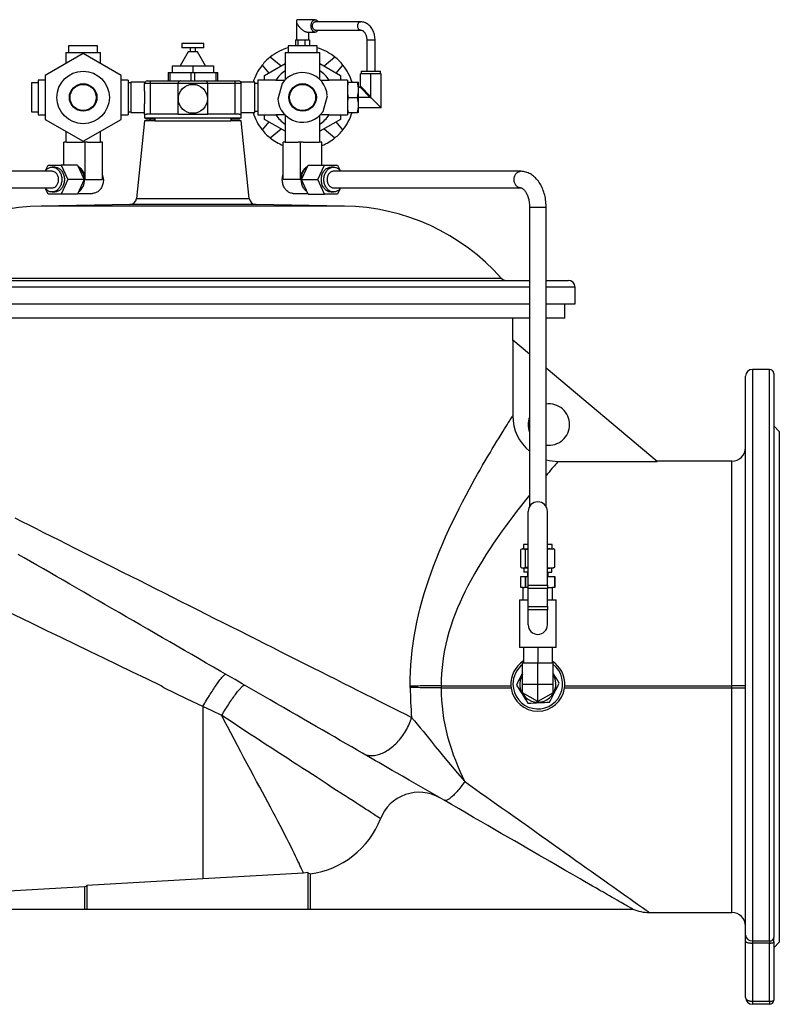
# Model space of a CAD drawing. Extents: x 5 to 1543, y 23 to 1406.
# Tile 3 of 4: x 304 to 855, y 693 to 1406. Entities that reach past the tile are written whole.
import ezdxf

# ---------------------------------------------------------------- set-up
doc = ezdxf.new("R2010")
doc.units = 0
doc.layers.get('0').update_dxf_attribs({"linetype": 'CONTINUOUS'})

msp = doc.modelspace()

# ---------------------------------------------------------------- linework, layer by layer
at = {"color": 7, "linetype": 'CONTINUOUS'}
for p, q in [((504.77, 1405.33), (504.77, 1391.9)), ((518.4, 1406.4), (505.85, 1406.4)), ((551.17, 1404.9), (518.4, 1404.9)), ((518.4, 1398.9), (551.17, 1398.9)), ((504.16, 1391.9), (505.03, 1391.9)), ((504.16, 1391.9), (504.16, 1387.57)), ((505.03, 1391.9), (505.9, 1391.9)), ((505.9, 1391.9), (508.46, 1391.9)), ((505.9, 1391.9), (505.9, 1387.57)), ((508.46, 1391.9), (511.01, 1391.9)), ((511.01, 1391.9), (511.01, 1387.57)), ((511.01, 1391.9), (512.7, 1391.9)), ((512.7, 1397.4), (518.4, 1397.4)), ((512.7, 1391.9), (514.38, 1391.9)), ((513.77, 1391.9), (513.77, 1397.4)), ((514.38, 1391.9), (514.38, 1387.57)), ((555.77, 1391.9), (555.77, 1369.07)), ((561.77, 1369.07), (561.77, 1391.9)), ((339.77, 1387.57), (339.77, 1382.57)), ((360.77, 1387.57), (339.77, 1387.57)), ((360.77, 1382.57), (360.77, 1387.57)), ((421.77, 1389.07), (421.77, 1386.07)), ((429.77, 1389.07), (421.77, 1389.07)), ((429.77, 1386.07), (421.77, 1386.07)), ((427.77, 1386.07), (427.77, 1383.07)), ((437.77, 1389.07), (429.77, 1389.07)), ((437.77, 1386.07), (429.77, 1386.07)), ((431.77, 1383.07), (431.77, 1386.07)), ((437.77, 1386.07), (437.77, 1389.07)), ((498.77, 1387.57), (498.77, 1382.57)), ((519.77, 1387.57), (498.77, 1387.57)), ((519.77, 1382.57), (519.77, 1387.57)), ((350.27, 1381.82), (322.77, 1365.95)), ((337.77, 1382.57), (337.77, 1374.61)), ((337.77, 1382.57), (362.77, 1382.57)), ((377.77, 1365.95), (350.27, 1381.82)), ((362.77, 1374.61), (362.77, 1382.57)), ((426.43, 1383.07), (420.66, 1373.07)), ((429.77, 1383.07), (426.43, 1383.07)), ((433.11, 1383.07), (429.77, 1383.07)), ((438.89, 1373.07), (433.11, 1383.07)), ((493.65, 1372.8), (485.85, 1379.35)), ((496.77, 1382.57), (496.77, 1369.38)), ((496.77, 1382.57), (521.77, 1382.57)), ((521.77, 1369.38), (521.77, 1382.57)), ((532.7, 1379.35), (524.89, 1372.8)), ((414.77, 1373.07), (414.77, 1368.07)), ((414.77, 1373.07), (429.77, 1373.07)), ((429.77, 1373.07), (429.77, 1368.07)), ((429.77, 1373.07), (444.77, 1373.07)), ((444.77, 1373.07), (444.77, 1368.07)), ((479.99, 1373.49), (484.84, 1367.71)), ((481.77, 1365.95), (496.77, 1374.61)), ((521.77, 1374.61), (536.77, 1365.95)), ((533.71, 1367.71), (538.56, 1373.49)), ((322.77, 1362.57), (317.77, 1362.57)), ((317.77, 1362.57), (317.77, 1337.57)), ((322.77, 1365.95), (322.77, 1334.19)), ((377.77, 1334.19), (377.77, 1365.95)), ((382.77, 1362.57), (377.77, 1362.57)), ((382.77, 1362.57), (382.77, 1337.57)), ((411.77, 1368.07), (411.77, 1362.07)), ((411.77, 1368.07), (413.22, 1368.07)), ((413.22, 1362.07), (413.22, 1368.07)), ((413.22, 1368.07), (428.32, 1368.07)), ((428.32, 1368.07), (428.32, 1362.07)), ((428.32, 1368.07), (431.22, 1368.07)), ((431.22, 1362.07), (431.22, 1368.07)), ((431.22, 1368.07), (446.32, 1368.07)), ((446.32, 1368.07), (446.32, 1362.07)), ((446.32, 1368.07), (447.77, 1368.07)), ((447.77, 1362.07), (447.77, 1368.07)), ((489.97, 1362.57), (476.77, 1362.57)), ((476.77, 1362.57), (476.77, 1337.57)), ((481.77, 1362.57), (481.77, 1365.95)), ((489.97, 1362.57), (496.32, 1362.57)), ((496.77, 1369.38), (496.77, 1363.02)), ((521.77, 1363.02), (521.77, 1369.38)), ((522.23, 1362.57), (528.58, 1362.57)), ((541.77, 1362.57), (528.58, 1362.57)), ((536.77, 1365.95), (536.77, 1362.57)), ((541.77, 1362.57), (541.77, 1337.57)), ((551.27, 1358.57), (551.27, 1367.07)), ((558.77, 1367.07), (551.27, 1367.07)), ((551.77, 1369.07), (551.77, 1367.07)), ((551.77, 1369.07), (565.77, 1369.07)), ((558.77, 1350.57), (558.77, 1367.07)), ((566.27, 1367.07), (558.77, 1367.07)), ((565.77, 1367.07), (565.77, 1369.07)), ((566.27, 1342.57), (566.27, 1367.07)), ((317.77, 1360.57), (312.77, 1360.57)), ((312.77, 1360.57), (312.77, 1339.57)), ((384.77, 1360.57), (382.77, 1360.57)), ((394.77, 1361.07), (384.77, 1361.07)), ((384.77, 1361.07), (384.77, 1350.07)), ((394.77, 1361.07), (394.77, 1360.07)), ((394.77, 1354.65), (394.77, 1360.07)), ((396.77, 1362.07), (399.02, 1362.07)), ((399.02, 1362.07), (421.02, 1362.07)), ((419.02, 1338.07), (419.02, 1360.07)), ((421.02, 1362.07), (438.52, 1362.07)), ((438.52, 1362.07), (460.52, 1362.07)), ((440.52, 1338.07), (440.52, 1360.07)), ((460.52, 1362.07), (462.77, 1362.07)), ((474.77, 1361.07), (464.77, 1361.07)), ((464.77, 1360.07), (464.77, 1361.07)), ((464.77, 1354.65), (464.77, 1360.07)), ((474.77, 1339.07), (474.77, 1361.07)), ((476.77, 1360.07), (474.77, 1360.07)), ((494.4, 1360.2), (491.32, 1348.77)), ((541.77, 1361.07), (542.39, 1361.07)), ((542.39, 1361.07), (549.16, 1361.07)), ((549.16, 1361.07), (549.77, 1361.07)), ((549.77, 1355.57), (549.77, 1361.07)), ((550.27, 1357.57), (549.77, 1357.57)), ((549.77, 1344.57), (549.77, 1355.57)), ((384.77, 1350.07), (384.77, 1339.07)), ((394.77, 1354.65), (394.77, 1345.49)), ((464.77, 1345.49), (464.77, 1354.65)), ((524.15, 1339.94), (527.23, 1351.36)), ((542.39, 1350.07), (549.16, 1350.07)), ((558.27, 1350.07), (549.77, 1350.07)), ((558.71, 1350.13), (566.27, 1342.57)), ((394.77, 1338.07), (394.77, 1345.49)), ((464.77, 1338.07), (464.77, 1345.49)), ((549.77, 1339.07), (549.77, 1344.57)), ((566.27, 1342.57), (549.77, 1342.57)), ((312.77, 1339.57), (317.77, 1339.57)), ((317.77, 1337.57), (322.77, 1337.57)), ((322.77, 1334.19), (350.27, 1318.31)), ((350.27, 1318.31), (377.77, 1334.19)), ((377.77, 1337.57), (382.77, 1337.57)), ((382.77, 1339.57), (384.77, 1339.57)), ((384.77, 1339.07), (394.77, 1339.07)), ((394.77, 1338.07), (394.77, 1335.07)), ((394.77, 1338.07), (396.23, 1338.07)), ((402.32, 1335.07), (394.77, 1335.07)), ((395.77, 1335.07), (395.77, 1334.32)), ((401.67, 1334.32), (395.77, 1334.32)), ((419.02, 1338.07), (396.23, 1338.07)), ((398.61, 1334.32), (398.61, 1333.07)), ((401.67, 1335.07), (401.67, 1333.07)), ((419.02, 1338.07), (440.52, 1338.07)), ((463.32, 1338.07), (440.52, 1338.07)), ((464.77, 1335.07), (457.23, 1335.07)), ((457.88, 1333.07), (457.88, 1335.07)), ((463.77, 1334.32), (457.88, 1334.32)), ((463.32, 1338.07), (464.77, 1338.07)), ((463.77, 1334.32), (463.77, 1335.07)), ((464.77, 1339.07), (474.77, 1339.07)), ((464.77, 1335.07), (464.77, 1338.07)), ((474.77, 1340.07), (476.77, 1340.07)), ((476.77, 1337.57), (489.97, 1337.57)), ((481.77, 1334.19), (481.77, 1337.57)), ((496.77, 1325.53), (481.77, 1334.19)), ((496.32, 1337.57), (489.97, 1337.57)), ((496.77, 1337.12), (496.77, 1330.76)), ((521.77, 1330.76), (521.77, 1337.12)), ((536.77, 1334.19), (521.77, 1325.53)), ((528.58, 1337.57), (522.23, 1337.57)), ((528.58, 1337.57), (541.77, 1337.57)), ((536.77, 1337.57), (536.77, 1334.19)), ((542.39, 1339.07), (541.77, 1339.07)), ((542.39, 1339.07), (549.16, 1339.07)), ((549.77, 1339.07), (549.16, 1339.07)), ((394.77, 1333.07), (388.88, 1276.97)), ((402.32, 1333.07), (394.77, 1333.07)), ((402.32, 1333.07), (457.23, 1333.07)), ((464.77, 1333.07), (457.23, 1333.07)), ((470.67, 1276.97), (464.77, 1333.07)), ((484.84, 1332.42), (479.99, 1326.64)), ((485.85, 1320.78), (493.65, 1327.33)), ((496.77, 1330.76), (496.77, 1317.57)), ((521.77, 1317.57), (521.77, 1330.76)), ((524.89, 1327.33), (532.7, 1320.78)), ((538.56, 1326.64), (533.71, 1332.42)), ((337.77, 1325.53), (337.77, 1317.57)), ((362.77, 1317.57), (362.77, 1325.53)), ((336.22, 1301.07), (336.22, 1317.57)), ((338.17, 1317.57), (336.22, 1317.57)), ((338.17, 1317.57), (349.88, 1317.57)), ((351.83, 1317.57), (349.88, 1317.57)), ((351.83, 1290.57), (351.83, 1317.57)), ((353.39, 1317.57), (351.83, 1317.57)), ((353.39, 1317.57), (362.77, 1317.57)), ((364.33, 1317.57), (362.77, 1317.57)), ((364.33, 1290.57), (364.33, 1317.57)), ((495.22, 1290.57), (495.22, 1317.57)), ((496.78, 1317.57), (495.22, 1317.57)), ((496.78, 1317.57), (506.15, 1317.57)), ((507.72, 1317.57), (506.15, 1317.57)), ((507.72, 1290.57), (507.72, 1317.57)), ((509.67, 1317.57), (507.72, 1317.57)), ((509.67, 1317.57), (521.38, 1317.57)), ((523.33, 1317.57), (521.38, 1317.57)), ((523.33, 1301.07), (523.33, 1317.57)), ((323.32, 1297.53), (324.92, 1301.07)), ((324.92, 1301.07), (334.38, 1301.07)), ((329.65, 1299.57), (327.78, 1299.57)), ((346.26, 1301.07), (334.38, 1301.07)), ((334.38, 1301.07), (339.12, 1290.57)), ((346.26, 1301.07), (350.99, 1290.57)), ((508.56, 1290.57), (513.29, 1301.07)), ((513.29, 1301.07), (525.16, 1301.07)), ((520.43, 1290.57), (525.16, 1301.07)), ((525.16, 1301.07), (534.63, 1301.07)), ((531.77, 1299.57), (529.9, 1299.57)), ((534.63, 1301.07), (536.22, 1297.53)), ((327.78, 1296.57), (192.27, 1296.57)), ((667.28, 1296.57), (531.77, 1296.57)), ((192.27, 1284.57), (327.78, 1284.57)), ((339.12, 1290.57), (334.38, 1280.07)), ((350.99, 1290.57), (339.12, 1290.57)), ((350.99, 1290.57), (346.26, 1280.07)), ((513.29, 1280.07), (508.56, 1290.57)), ((508.56, 1290.57), (520.43, 1290.57)), ((525.16, 1280.07), (520.43, 1290.57)), ((531.77, 1284.57), (667.28, 1284.57)), ((324.92, 1280.07), (323.32, 1283.61)), ((334.38, 1280.07), (324.92, 1280.07)), ((327.78, 1281.57), (329.65, 1281.57)), ((346.26, 1280.07), (334.38, 1280.07)), ((346.48, 1280.57), (357.15, 1280.57)), ((502.4, 1280.57), (513.07, 1280.57)), ((513.29, 1280.07), (525.16, 1280.07)), ((534.63, 1280.07), (525.16, 1280.07)), ((529.9, 1281.57), (531.77, 1281.57)), ((536.22, 1283.61), (534.63, 1280.07)), ((383.99, 1272.49), (319.94, 1271.37)), ((539.61, 1271.37), (475.56, 1272.49)), ((673.77, 1270.57), (673.77, 1053.71)), ((685.77, 1053.71), (685.77, 1270.57)), ((185.77, 1217.57), (673.77, 1217.57)), ((685.77, 1217.57), (701.77, 1217.57)), ((706.77, 1200.57), (706.77, 1212.57)), ((185.77, 1200.57), (673.77, 1200.57)), ((685.77, 1200.57), (706.77, 1200.57)), ((699.27, 1190.07), (699.27, 1200.57)), ((673.77, 1190.07), (185.77, 1190.07)), ((661.77, 1174.05), (661.77, 1190.07)), ((699.27, 1190.07), (685.77, 1190.07)), ((661.65, 1174.15), (661.65, 1119.38)), ((673.77, 1163.98), (661.65, 1174.15)), ((766.24, 1086.39), (685.77, 1153.91)), ((847.77, 1153.07), (835.27, 1153.07)), ((850.77, 1150.07), (850.77, 741.46)), ((830.27, 743.06), (830.27, 1148.07)), ((854.77, 1108.07), (850.77, 1112.07)), ((854.77, 1108.07), (854.77, 738.07)), ((694.62, 1086.39), (766.24, 1086.39)), ((820.27, 1086.57), (766.03, 1086.57)), ((672.77, 996.65), (672.77, 1050.11)), ((686.77, 996.65), (686.77, 1050.11)), ((667.52, 1009.69), (667.52, 1022.45)), ((668.77, 1023.07), (668.4, 1022.93)), ((668.77, 1023.07), (669.13, 1023.07)), ((669.13, 1023.07), (672.77, 1023.07)), ((669.27, 1026.07), (669.27, 1023.07)), ((672.77, 1026.07), (669.27, 1026.07)), ((670.74, 1009.69), (670.74, 1022.45)), ((690.27, 1026.07), (686.77, 1026.07)), ((686.77, 1023.04), (687.51, 1023.07)), ((686.77, 1023.07), (687.51, 1023.07)), ((687.51, 1023.07), (690.77, 1023.07)), ((690.27, 1023.07), (690.27, 1026.07)), ((691.15, 1022.93), (690.77, 1023.07)), ((692.02, 1009.69), (692.02, 1022.45)), ((668.4, 1009.2), (668.77, 1009.07)), ((669.13, 1009.07), (668.77, 1009.07)), ((672.77, 1009.07), (669.13, 1009.07)), ((669.51, 1009.07), (669.51, 1006.07)), ((672.77, 1006.07), (669.51, 1006.07)), ((672.27, 1006.07), (672.27, 1003.07)), ((687.51, 1009.07), (686.77, 1009.1)), ((686.77, 1009.07), (687.51, 1009.07)), ((686.77, 1006.07), (690.04, 1006.07)), ((687.27, 1003.07), (687.27, 1006.07)), ((690.77, 1009.07), (687.51, 1009.07)), ((690.04, 1006.07), (690.04, 1009.07)), ((690.77, 1009.07), (691.15, 1009.2)), ((667.53, 995.07), (667.53, 1003.07)), ((667.53, 1003.07), (670.74, 1003.07)), ((670.74, 995.07), (670.74, 1003.07)), ((670.74, 1003.07), (672.77, 1003.07)), ((670.74, 1003.07), (670.74, 995.07)), ((670.74, 1003.07), (670.74, 1003.07)), ((686.77, 1003.07), (692.02, 1003.07)), ((692.02, 1003.07), (692.02, 995.07)), ((692.02, 995.07), (692.02, 1003.07)), ((692.02, 1003.07), (692.02, 1003.07)), ((669.07, 995.07), (667.53, 995.07)), ((669.07, 986.07), (669.07, 995.07)), ((669.07, 995.07), (670.19, 995.07)), ((670.74, 995.07), (670.19, 995.07)), ((672.77, 995.07), (670.74, 995.07)), ((670.74, 995.07), (670.74, 995.07)), ((672.77, 994.42), (672.77, 996.65)), ((672.77, 981.2), (672.77, 994.42)), ((686.77, 996.65), (686.77, 994.42)), ((687.34, 995.07), (686.77, 995.07)), ((686.77, 981.2), (686.77, 994.42)), ((687.34, 995.07), (690.47, 995.07)), ((690.47, 986.07), (690.47, 995.07)), ((692.02, 995.07), (690.47, 995.07)), ((692.02, 995.07), (692.02, 995.07)), ((666.37, 986.07), (666.37, 951.57)), ((666.37, 986.07), (672.77, 986.07)), ((686.77, 986.07), (693.17, 986.07)), ((693.17, 951.57), (693.17, 986.07)), ((672.77, 978.97), (672.77, 981.2)), ((672.77, 968.07), (672.77, 978.97)), ((686.77, 981.2), (686.77, 978.97)), ((686.77, 968.07), (686.77, 978.97)), ((679.77, 951.57), (666.37, 951.57)), ((669.47, 951.57), (669.47, 940.57)), ((693.17, 951.57), (679.77, 951.57)), ((679.77, 951.57), (679.77, 940.57)), ((690.07, 951.57), (690.07, 940.57)), ((668.77, 925.07), (668.77, 940.57)), ((668.77, 940.57), (679.77, 940.57)), ((679.77, 925.07), (679.77, 940.57)), ((679.77, 940.57), (690.77, 940.57)), ((690.77, 925.07), (690.77, 940.57)), ((690.79, 932.14), (690.77, 932.16)), ((660.32, 923.83), (660.47, 922.31)), ((668.77, 918.72), (668.77, 925.07)), ((679.77, 912.37), (679.77, 925.07)), ((690.77, 918.72), (690.77, 925.07)), ((699.08, 922.31), (699.23, 923.83)), ((679.77, 912.37), (668.77, 918.72)), ((690.77, 918.72), (679.77, 912.37)), ((509.86, 788.18), (436.98, 783.95)), ((512.98, 788.44), (509.86, 788.18)), ((512.98, 788.44), (512.98, 762.07)), ((514.75, 787.6), (514.75, 762.07)), ((351.22, 778.11), (351.22, 762.07)), ((436.98, 783.95), (352.98, 779.08)), ((352.98, 779.08), (352.98, 762.07)), ((69.34, 762.07), (351.22, 762.07)), ((351.22, 762.07), (352.98, 762.07)), ((352.98, 762.07), (512.98, 762.07)), ((512.98, 762.07), (514.75, 762.07)), ((514.75, 762.07), (748.82, 762.07)), ((760.67, 759.57), (820.27, 759.57)), ((830.27, 738.73), (830.27, 743.06)), ((830.27, 698.07), (830.27, 738.73)), ((850.77, 738.21), (850.77, 741.46)), ((850.77, 738.21), (850.77, 696.07)), ((850.77, 734.07), (854.77, 738.07)), ((847.77, 693.07), (835.27, 693.07))]:
    msp.add_line(p, q, dxfattribs=at)
at = {"color": 8, "linetype": 'CONTINUOUS'}
for p, q in [((555.77, 1391.9), (561.77, 1391.9)), ((399.02, 1360.07), (394.77, 1360.07)), ((399.02, 1360.07), (399.02, 1362.07)), ((419.02, 1360.07), (399.02, 1360.07)), ((399.02, 1338.07), (399.02, 1360.07)), ((440.52, 1360.07), (419.02, 1360.07)), ((460.52, 1360.07), (440.52, 1360.07)), ((460.52, 1360.07), (460.52, 1362.07)), ((460.52, 1338.07), (460.52, 1360.07)), ((464.77, 1360.07), (460.52, 1360.07)), ((558.27, 1350.07), (550.69, 1357.66)), ((551.19, 1358.16), (558.77, 1350.57)), ((398.8, 1334.32), (398.8, 1333.07)), ((402.32, 1335.07), (402.32, 1333.07)), ((457.23, 1335.07), (402.32, 1335.07)), ((457.23, 1335.07), (457.23, 1333.07)), ((351.83, 1290.57), (364.33, 1290.57)), ((507.72, 1290.57), (495.22, 1290.57)), ((388.88, 1276.97), (470.67, 1276.97)), ((539.61, 1271.37), (319.94, 1271.37)), ((475.56, 1272.49), (383.99, 1272.49)), ((673.77, 1270.57), (685.77, 1270.57)), ((206.24, 1219.24), (653.3, 1219.24)), ((673.77, 1212.57), (185.77, 1212.57)), ((706.77, 1212.57), (685.77, 1212.57)), ((835.27, 1153.07), (835.27, 739.06)), ((847.77, 739.06), (847.77, 1153.07)), ((820.27, 923.83), (820.27, 1086.57)), ((672.77, 996.65), (686.77, 996.65)), ((686.77, 994.42), (672.77, 994.42)), ((672.77, 981.2), (686.77, 981.2)), ((686.77, 978.97), (672.77, 978.97)), ((587.34, 922.56), (587.34, 923.58)), ((609.76, 923.83), (609.76, 922.31)), ((609.76, 923.83), (660.32, 923.83)), ((609.76, 922.31), (660.47, 922.31)), ((668.77, 925.07), (679.77, 925.07)), ((679.77, 925.07), (690.77, 925.07)), ((699.08, 922.31), (820.27, 922.31)), ((699.23, 923.83), (820.27, 923.83)), ((820.27, 922.31), (820.27, 923.83)), ((820.27, 759.57), (820.27, 922.31)), ((436.98, 908.83), (436.98, 783.95)), ((835.27, 739.06), (847.77, 739.06)), ((835.27, 739.06), (835.27, 737.43)), ((847.77, 737.43), (835.27, 737.43)), ((835.27, 737.43), (835.27, 695.29)), ((847.77, 739.06), (847.77, 737.43)), ((847.77, 695.29), (847.77, 737.43)), ((835.27, 695.29), (847.77, 695.29)), ((835.27, 695.29), (835.27, 693.07)), ((847.77, 695.29), (847.77, 693.07))]:
    msp.add_line(p, q, dxfattribs=at)
at = {"color": 7, "linetype": 'CONTINUOUS', "flags": 128}
for points in [[(505.85, 1406.4), (505.71, 1406.4), (505.47, 1406.36), (505.25, 1406.27), (505.08, 1406.15), (504.94, 1405.98), (504.84, 1405.78), (504.79, 1405.54), (504.78, 1405.27), (504.8, 1404.97), (504.87, 1404.63), (504.99, 1404.28), (505.14, 1403.9), (505.33, 1403.5), (505.56, 1403.08), (505.82, 1402.66), (506.11, 1402.23), (506.44, 1401.79), (506.79, 1401.36), (507.16, 1400.93), (507.55, 1400.51), (507.96, 1400.11), (508.38, 1399.72), (508.81, 1399.35), (509.25, 1399), (509.68, 1398.68), (510.11, 1398.39), (510.54, 1398.14), (510.95, 1397.92), (511.34, 1397.73), (511.72, 1397.59), (512.07, 1397.49), (512.4, 1397.42), (512.7, 1397.4)], [(518.4, 1397.4), (518.06, 1397.43), (517.73, 1397.52), (517.4, 1397.67), (517.09, 1397.88), (516.8, 1398.14), (516.52, 1398.46), (516.28, 1398.81), (516.06, 1399.22), (515.87, 1399.65), (515.72, 1400.12), (515.6, 1400.61), (515.52, 1401.12), (515.49, 1401.64), (515.49, 1402.16), (515.52, 1402.68), (515.6, 1403.19), (515.72, 1403.68), (515.87, 1404.15), (516.06, 1404.59), (516.28, 1404.99), (516.52, 1405.35), (516.8, 1405.66), (517.09, 1405.92), (517.4, 1406.13), (517.73, 1406.28), (518.06, 1406.37), (518.4, 1406.4), (518.74, 1406.37), (519.08, 1406.28), (519.4, 1406.13), (519.71, 1405.92), (520.01, 1405.66), (520.28, 1405.35), (520.53, 1404.99), (520.58, 1404.9)], [(518.4, 1398.9), (518.12, 1398.93), (517.85, 1399.02), (517.59, 1399.17), (517.35, 1399.38), (517.13, 1399.64), (516.93, 1399.94), (516.76, 1400.28), (516.63, 1400.66), (516.53, 1401.06), (516.47, 1401.48), (516.45, 1401.9), (516.47, 1402.33), (516.53, 1402.75), (516.63, 1403.15), (516.76, 1403.52), (516.93, 1403.87), (517.13, 1404.17), (517.35, 1404.43), (517.59, 1404.63), (517.85, 1404.78), (518.12, 1404.87), (518.4, 1404.9), (518.4, 1404.9)], [(561.77, 1391.9), (561.77, 1392.37), (561.72, 1393.21), (561.63, 1394.04), (561.5, 1394.87), (561.32, 1395.68), (561.1, 1396.48), (560.84, 1397.26), (560.54, 1398.02), (560.2, 1398.76), (559.82, 1399.46), (559.4, 1400.14), (558.94, 1400.78), (558.45, 1401.38), (557.93, 1401.95), (557.38, 1402.47), (556.8, 1402.94), (556.2, 1403.37), (555.58, 1403.74), (554.93, 1404.07), (554.28, 1404.34), (553.61, 1404.56), (552.94, 1404.72), (552.26, 1404.84), (551.57, 1404.89), (551.17, 1404.9)], [(551.17, 1398.9), (551.31, 1398.9), (551.7, 1398.85), (552.04, 1398.77), (552.37, 1398.64), (552.74, 1398.46), (553.08, 1398.23), (553.42, 1397.96), (553.74, 1397.65), (554.05, 1397.3), (554.34, 1396.91), (554.61, 1396.48), (554.86, 1396.02), (555.08, 1395.53), (555.27, 1395.01), (555.44, 1394.46), (555.57, 1393.9), (555.67, 1393.32), (555.74, 1392.72), (555.77, 1392.12), (555.77, 1391.9)], [(322.54, 1296.57), (322.76, 1296.87), (323.18, 1297.37), (323.62, 1297.83), (324.1, 1298.24), (324.6, 1298.6), (325.12, 1298.9), (325.66, 1299.15), (326.21, 1299.34), (326.78, 1299.48), (327.35, 1299.55), (327.92, 1299.57), (328.49, 1299.52), (329.06, 1299.42), (329.62, 1299.25), (330.17, 1299.03), (330.7, 1298.75), (331.21, 1298.42), (331.7, 1298.04), (332.16, 1297.6), (332.59, 1297.12), (332.99, 1296.6), (333.36, 1296.04), (333.69, 1295.43), (333.98, 1294.8), (334.23, 1294.14), (334.43, 1293.45), (334.59, 1292.75), (334.71, 1292.03), (334.78, 1291.3), (334.8, 1290.57)], [(329.65, 1299.57), (329.8, 1299.57), (330.37, 1299.52), (330.93, 1299.42), (331.49, 1299.25), (332.04, 1299.03), (332.57, 1298.75), (333.08, 1298.42), (333.57, 1298.04), (334.03, 1297.6), (334.47, 1297.12), (334.87, 1296.6), (335.23, 1296.04), (335.56, 1295.43), (335.85, 1294.8), (336.1, 1294.14), (336.31, 1293.45), (336.47, 1292.75), (336.58, 1292.03), (336.65, 1291.3), (336.68, 1290.57)], [(512.56, 1281.69), (512.25, 1281.91), (511.73, 1282.32), (511.25, 1282.78), (510.79, 1283.29), (510.37, 1283.85), (509.98, 1284.44), (509.63, 1285.07), (509.31, 1285.74), (509.04, 1286.43), (508.81, 1287.15), (508.63, 1287.89), (508.49, 1288.64), (508.39, 1289.41), (508.35, 1290.18), (508.35, 1290.96), (508.39, 1291.73), (508.49, 1292.5), (508.63, 1293.25), (508.81, 1293.99), (509.04, 1294.71), (509.31, 1295.4), (509.63, 1296.06), (509.98, 1296.69), (510.37, 1297.29), (510.79, 1297.84), (511.25, 1298.35), (511.73, 1298.82), (512.25, 1299.23), (512.56, 1299.45)], [(529.9, 1281.57), (529.47, 1281.59), (528.9, 1281.66), (528.33, 1281.79), (527.78, 1281.99), (527.24, 1282.24), (526.72, 1282.54), (526.22, 1282.9), (525.74, 1283.31), (525.3, 1283.77), (524.88, 1284.27), (524.49, 1284.81), (524.15, 1285.4), (523.84, 1286.02), (523.57, 1286.66), (523.34, 1287.34), (523.16, 1288.03), (523.02, 1288.74), (522.92, 1289.47), (522.88, 1290.2), (522.88, 1290.94), (522.92, 1291.67), (523.02, 1292.39), (523.16, 1293.1), (523.34, 1293.8), (523.57, 1294.47), (523.84, 1295.12), (524.15, 1295.74), (524.49, 1296.32), (524.88, 1296.87), (525.3, 1297.37), (525.74, 1297.83), (526.22, 1298.24), (526.72, 1298.6), (527.24, 1298.9), (527.78, 1299.15), (528.33, 1299.34), (528.9, 1299.48), (529.47, 1299.55), (529.9, 1299.57)], [(537.01, 1284.57), (536.99, 1284.54), (536.59, 1284.01), (536.15, 1283.53), (535.69, 1283.1), (535.2, 1282.71), (534.69, 1282.38), (534.16, 1282.1), (533.61, 1281.88), (533.05, 1281.72), (532.49, 1281.62), (531.91, 1281.57), (531.34, 1281.59), (530.77, 1281.66), (530.21, 1281.79), (529.65, 1281.99), (529.12, 1282.24), (528.59, 1282.54), (528.09, 1282.9), (527.62, 1283.31), (527.17, 1283.77), (526.75, 1284.27), (526.37, 1284.81), (526.02, 1285.4), (525.71, 1286.02), (525.44, 1286.66), (525.21, 1287.34), (525.03, 1288.03), (524.89, 1288.74), (524.8, 1289.47), (524.75, 1290.2), (524.75, 1290.94), (524.8, 1291.67), (524.89, 1292.39), (525.03, 1293.1), (525.21, 1293.8), (525.44, 1294.47), (525.71, 1295.12), (526.02, 1295.74), (526.37, 1296.32), (526.75, 1296.87), (527.17, 1297.37), (527.62, 1297.83), (528.09, 1298.24), (528.59, 1298.6), (529.12, 1298.9), (529.65, 1299.15), (530.21, 1299.34), (530.77, 1299.48), (531.34, 1299.55), (531.91, 1299.57), (532.49, 1299.52), (533.05, 1299.42), (533.61, 1299.25), (534.16, 1299.03), (534.69, 1298.75), (535.2, 1298.42), (535.69, 1298.04), (536.15, 1297.6), (536.59, 1297.12), (536.99, 1296.6), (537.01, 1296.57)], [(327.78, 1284.57), (327.89, 1284.57), (328.36, 1284.61), (328.82, 1284.72), (329.27, 1284.88), (329.7, 1285.1), (330.12, 1285.37), (330.51, 1285.7), (330.88, 1286.07), (331.21, 1286.49), (331.51, 1286.95), (331.77, 1287.44), (332, 1287.96), (332.18, 1288.52), (332.32, 1289.09), (332.41, 1289.67), (332.46, 1290.27), (332.46, 1290.87), (332.41, 1291.46), (332.32, 1292.05), (332.18, 1292.62), (332, 1293.17), (331.77, 1293.7), (331.51, 1294.19), (331.21, 1294.65), (330.88, 1295.07), (330.51, 1295.44), (330.12, 1295.76), (329.7, 1296.04), (329.27, 1296.26), (328.82, 1296.42), (328.36, 1296.52), (327.89, 1296.57), (327.78, 1296.57)], [(502.4, 1280.57), (501.95, 1280.59), (501.34, 1280.66), (500.75, 1280.79), (500.16, 1280.99), (499.59, 1281.24), (499.03, 1281.55), (498.5, 1281.91), (497.98, 1282.32), (497.5, 1282.78), (497.04, 1283.29), (496.62, 1283.85), (496.23, 1284.44), (495.88, 1285.07), (495.56, 1285.74), (495.29, 1286.43), (495.06, 1287.15), (494.88, 1287.89), (494.74, 1288.64), (494.65, 1289.41), (494.6, 1290.18), (494.6, 1290.96), (494.65, 1291.73), (494.74, 1292.5), (494.88, 1293.25), (495.06, 1293.99), (495.22, 1294.49)], [(531.77, 1296.57), (531.42, 1296.55), (530.96, 1296.48), (530.5, 1296.34), (530.06, 1296.15), (529.63, 1295.91), (529.23, 1295.61), (528.85, 1295.26), (528.5, 1294.86), (528.18, 1294.43), (527.9, 1293.95), (527.66, 1293.44), (527.46, 1292.9), (527.3, 1292.34), (527.18, 1291.76), (527.11, 1291.17), (527.09, 1290.57)], [(685.77, 1270.57), (685.77, 1271.21), (685.73, 1272.39), (685.66, 1273.57), (685.54, 1274.74), (685.4, 1275.9), (685.21, 1277.05), (684.99, 1278.19), (684.73, 1279.32), (684.44, 1280.43), (684.11, 1281.53), (683.74, 1282.6), (683.34, 1283.66), (682.91, 1284.68), (682.43, 1285.68), (681.92, 1286.66), (681.38, 1287.6), (680.81, 1288.5), (680.2, 1289.37), (679.56, 1290.2), (678.89, 1290.98), (678.19, 1291.72), (677.47, 1292.41), (676.72, 1293.05), (675.95, 1293.64), (675.17, 1294.18), (674.36, 1294.67), (673.54, 1295.09), (672.71, 1295.47), (671.88, 1295.79), (671.03, 1296.05), (670.18, 1296.26), (669.32, 1296.42), (668.46, 1296.52), (667.6, 1296.56), (667.28, 1296.57)], [(334.8, 1290.57), (334.78, 1289.83), (334.71, 1289.11), (334.59, 1288.39), (334.43, 1287.68), (334.23, 1287), (333.98, 1286.34), (333.69, 1285.7), (333.36, 1285.1), (332.99, 1284.54), (332.59, 1284.01), (332.16, 1283.53), (331.7, 1283.1), (331.21, 1282.71), (330.7, 1282.38), (330.17, 1282.1), (329.62, 1281.88), (329.06, 1281.72), (328.49, 1281.62), (327.92, 1281.57), (327.35, 1281.59), (326.78, 1281.66), (326.21, 1281.79), (325.66, 1281.99), (325.12, 1282.24), (324.6, 1282.54), (324.1, 1282.9), (323.62, 1283.31), (323.18, 1283.77), (322.76, 1284.27), (322.54, 1284.57)], [(336.68, 1290.57), (336.65, 1289.83), (336.58, 1289.11), (336.47, 1288.39), (336.31, 1287.68), (336.1, 1287), (335.85, 1286.34), (335.56, 1285.7), (335.23, 1285.1), (334.87, 1284.54), (334.47, 1284.01), (334.03, 1283.53), (333.57, 1283.1), (333.08, 1282.71), (332.57, 1282.38), (332.04, 1282.1), (331.49, 1281.88), (330.93, 1281.72), (330.37, 1281.62), (329.8, 1281.57), (329.65, 1281.57)], [(364.96, 1290.57), (364.93, 1289.79), (364.86, 1289.02), (364.75, 1288.26), (364.58, 1287.52), (364.38, 1286.79), (364.13, 1286.08), (363.83, 1285.4), (363.5, 1284.75), (363.13, 1284.14), (362.72, 1283.57), (362.28, 1283.03), (361.81, 1282.55), (361.31, 1282.11), (360.79, 1281.72), (360.24, 1281.39), (359.68, 1281.11), (359.1, 1280.88), (358.5, 1280.72), (357.9, 1280.62), (357.3, 1280.57), (357.15, 1280.57)], [(527.09, 1290.57), (527.11, 1289.97), (527.18, 1289.38), (527.3, 1288.8), (527.46, 1288.24), (527.66, 1287.7), (527.9, 1287.19), (528.18, 1286.71), (528.5, 1286.27), (528.85, 1285.88), (529.23, 1285.53), (529.63, 1285.23), (530.06, 1284.98), (530.5, 1284.79), (530.96, 1284.66), (531.42, 1284.59), (531.77, 1284.57)], [(667.28, 1284.57), (667.35, 1284.57), (667.6, 1284.54), (667.83, 1284.49), (668.07, 1284.4), (668.31, 1284.3), (668.57, 1284.16), (668.86, 1283.97), (669.16, 1283.74), (669.47, 1283.46), (669.79, 1283.15), (670.11, 1282.79), (670.43, 1282.39), (670.76, 1281.94), (671.07, 1281.46), (671.38, 1280.92), (671.68, 1280.35), (671.97, 1279.74), (672.24, 1279.09), (672.5, 1278.41), (672.74, 1277.69), (672.95, 1276.95), (673.15, 1276.17), (673.32, 1275.37), (673.46, 1274.56), (673.58, 1273.72), (673.67, 1272.87), (673.73, 1272.01), (673.77, 1271.15), (673.77, 1270.57)], [(670.74, 1022.45), (672.28, 1022.71), (672.77, 1022.77)], [(552.82, 874.93), (548.91, 877.19), (544.9, 879.5), (540.8, 881.87), (536.62, 884.28), (532.35, 886.75), (528, 889.26), (523.58, 891.81), (519.08, 894.41), (514.5, 897.05), (509.86, 899.73), (505.15, 902.45), (500.39, 905.2), (495.56, 907.99), (490.67, 910.81), (485.74, 913.66), (480.75, 916.54), (475.72, 919.44), (470.65, 922.37), (465.54, 925.32), (460.39, 928.29), (455.22, 931.28), (450.01, 934.28), (444.78, 937.3), (439.53, 940.33), (434.27, 943.37), (428.99, 946.42), (423.7, 949.48), (418.4, 952.53), (413.1, 955.59), (407.81, 958.65), (402.51, 961.71), (397.23, 964.76), (391.96, 967.8), (386.7, 970.84), (381.46, 973.86), (376.25, 976.87), (371.06, 979.87), (365.91, 982.84), (360.78, 985.8), (355.69, 988.74), (350.65, 991.65), (345.65, 994.54), (340.69, 997.4), (335.79, 1000.23), (330.94, 1003.03), (326.15, 1005.8), (321.42, 1008.53), (316.75, 1011.22), (312.15, 1013.88), (307.63, 1016.49), (303.17, 1019.06)], [(672.77, 1009.37), (672.28, 1009.43), (670.74, 1009.69)], [(668.77, 933.19), (668.51, 932.67), (667.53, 930.77), (666.69, 929.16), (665.86, 927.55), (665.03, 925.93), (664.2, 924.34)], [(695.35, 925.8), (694.27, 927.48), (693.22, 929.11), (692.16, 930.76), (691.07, 932.46), (690.77, 932.92)], [(664.2, 924.34), (664.95, 923.17), (665.71, 921.99), (666.48, 920.79), (667.25, 919.58), (668.32, 917.92), (669.38, 916.26), (670.47, 914.57), (671.54, 912.9), (672.62, 911.22)], [(688.19, 911.95), (689.12, 913.75), (690.07, 915.57), (691.04, 917.46), (692.02, 919.36), (692.86, 920.98), (693.69, 922.59), (694.52, 924.2), (695.35, 925.8)], [(672.62, 911.22), (674.64, 911.31), (676.7, 911.41), (678.82, 911.51), (680.96, 911.61), (682.78, 911.69), (684.58, 911.78), (686.4, 911.86), (688.19, 911.95)], [(611.81, 840.87), (606.73, 843.8), (601.66, 846.73), (596.62, 849.64), (591.6, 852.54), (586.61, 855.42), (581.67, 858.27), (577.93, 860.43), (574.24, 862.56), (570.59, 864.67), (567.01, 866.74), (564.54, 868.16), (562.1, 869.57), (559.72, 870.95), (557.36, 872.31), (555.06, 873.64), (552.82, 874.93)], [(745.25, 763.83), (744.8, 764.09), (744.2, 764.44), (743.43, 764.88), (742.51, 765.41), (741.43, 766.03), (740.2, 766.75), (738.81, 767.55), (737.26, 768.44), (735.56, 769.42), (733.71, 770.49), (731.71, 771.65), (729.55, 772.89), (727.25, 774.22), (724.81, 775.63), (722.21, 777.13), (719.48, 778.71), (716.6, 780.37), (713.59, 782.11), (710.44, 783.93), (707.15, 785.83), (703.73, 787.8), (700.18, 789.85), (696.5, 791.97), (692.7, 794.17), (688.78, 796.43), (684.73, 798.77), (680.57, 801.17), (676.29, 803.64), (671.91, 806.17), (667.41, 808.77), (662.82, 811.42), (658.12, 814.14), (653.32, 816.91), (648.42, 819.73), (643.44, 822.61), (638.37, 825.54), (633.21, 828.51), (627.97, 831.54), (622.66, 834.61), (617.27, 837.72), (611.81, 840.87)], [(514.75, 787.6), (513.86, 787.92), (512.98, 788.44)], [(351.22, 778.11), (161.06, 767.28), (69.34, 762.07)], [(352.98, 779.08), (352.1, 778.51), (351.22, 778.11)], [(748.82, 762.07), (747.01, 762.89), (745.25, 763.83)]]:
    msp.add_lwpolyline(points, dxfattribs=at)
at = {"color": 8, "linetype": 'CONTINUOUS', "flags": 128}
for points in [[(551.16, 1398.9), (550.89, 1398.93), (550.62, 1399.02), (550.36, 1399.17), (550.12, 1399.38), (549.89, 1399.64), (549.7, 1399.94), (549.53, 1400.28), (549.4, 1400.66), (549.3, 1401.06), (549.24, 1401.48), (549.22, 1401.9), (549.24, 1402.33), (549.3, 1402.75), (549.4, 1403.15), (549.53, 1403.52), (549.7, 1403.87), (549.89, 1404.17), (550.12, 1404.43), (550.36, 1404.63), (550.62, 1404.78), (550.89, 1404.87), (551.17, 1404.9), (551.17, 1404.9)], [(667.28, 1284.57), (667.16, 1284.57), (666.69, 1284.61), (666.23, 1284.72), (665.78, 1284.88), (665.35, 1285.1), (664.93, 1285.37), (664.54, 1285.7), (664.18, 1286.07), (663.84, 1286.49), (663.54, 1286.95), (663.28, 1287.44), (663.06, 1287.96), (662.87, 1288.52), (662.74, 1289.09), (662.64, 1289.67), (662.6, 1290.27), (662.6, 1290.87), (662.64, 1291.46), (662.74, 1292.05), (662.87, 1292.62), (663.06, 1293.17), (663.28, 1293.7), (663.54, 1294.19), (663.84, 1294.65), (664.18, 1295.07), (664.54, 1295.44), (664.93, 1295.76), (665.35, 1296.04), (665.78, 1296.26), (666.23, 1296.42), (666.69, 1296.52), (667.16, 1296.57), (667.28, 1296.57)], [(587.34, 923.58), (587.37, 928.73), (587.53, 933.87), (587.81, 939.01), (588.22, 944.13), (588.76, 949.32), (589.43, 954.48), (590.22, 959.61), (591.12, 964.7), (592.17, 969.98), (593.34, 975.21), (594.62, 980.39), (595.99, 985.51), (597.45, 990.57), (599.03, 995.68), (600.7, 1000.72), (602.43, 1005.7), (604.23, 1010.6), (606.09, 1015.43), (608.32, 1020.98), (610.61, 1026.44), (612.96, 1031.79), (615.34, 1037.03), (617.75, 1042.16), (620.24, 1047.29), (622.74, 1052.3), (625.24, 1057.2), (627.74, 1061.96), (630.22, 1066.59), (632.17, 1070.17), (634.11, 1073.66), (636.02, 1077.06), (637.9, 1080.37), (639.74, 1083.57), (641.58, 1086.74), (643.37, 1089.79), (645.12, 1092.72), (646.8, 1095.54), (648.43, 1098.22), (650.1, 1100.97), (651.69, 1103.56), (653.19, 1105.98), (654.58, 1108.22), (655.65, 1109.92), (656.64, 1111.5), (657.56, 1112.95), (658.39, 1114.27), (659.14, 1115.44), (659.77, 1116.44), (660.32, 1117.3), (660.79, 1118.03), (661.17, 1118.62), (661.46, 1119.07), (661.65, 1119.38)], [(694.62, 1086.39), (694.33, 1086.07), (693.9, 1085.58), (693.32, 1084.92), (692.61, 1084.11), (691.76, 1083.14), (690.93, 1082.2), (690.01, 1081.14), (689, 1079.98), (687.91, 1078.71), (686.73, 1077.34), (685.77, 1076.23)], [(673.77, 1061.86), (671.91, 1059.56), (669.86, 1057), (667.17, 1053.6), (664.41, 1050.06), (661.6, 1046.39), (658.73, 1042.58), (656.01, 1038.88), (653.26, 1035.07), (650.49, 1031.15), (647.71, 1027.11), (644.94, 1022.97), (642.12, 1018.63), (639.32, 1014.17), (636.55, 1009.59), (633.83, 1004.9), (631.17, 1000.1), (629.14, 996.27), (627.16, 992.36), (625.24, 988.39), (623.39, 984.34), (621.62, 980.22), (619.89, 975.92), (618.26, 971.54), (616.73, 967.09), (615.33, 962.56), (614.07, 957.98), (613.07, 953.89), (612.19, 949.75), (611.44, 945.58), (610.82, 941.37), (610.33, 937.01), (609.98, 932.63), (609.79, 928.23), (609.76, 923.83)], [(300.65, 1045.52), (305.77, 1042.95), (310.97, 1040.33), (316.26, 1037.67), (321.63, 1034.98), (327.07, 1032.24), (332.58, 1029.47), (338.16, 1026.67), (343.8, 1023.83), (349.5, 1020.96), (355.26, 1018.07), (361.07, 1015.15), (366.93, 1012.2), (372.83, 1009.24), (378.77, 1006.25), (384.74, 1003.25), (390.75, 1000.23), (396.78, 997.19), (402.84, 994.15), (408.91, 991.1), (415, 988.04), (421.1, 984.97), (427.21, 981.9), (433.32, 978.83), (439.42, 975.76), (445.52, 972.69), (451.61, 969.63), (457.68, 966.58), (463.73, 963.54), (469.76, 960.51), (475.77, 957.49), (481.74, 954.49), (487.67, 951.51), (493.56, 948.54), (499.41, 945.6), (505.21, 942.69), (510.96, 939.8), (516.66, 936.94), (522.29, 934.1), (527.86, 931.3), (533.36, 928.54), (538.79, 925.81), (544.14, 923.12), (549.41, 920.47), (554.6, 917.86), (559.71, 915.29), (564.72, 912.77), (569.64, 910.3), (574.47, 907.87), (579.19, 905.5), (583.81, 903.18), (588.33, 900.91)], [(406.74, 923.9), (406.74, 923.9), (396.4, 928.84), (386.05, 933.79), (375.71, 938.76), (365.37, 943.73), (355.01, 948.73), (344.64, 953.73), (334.28, 958.74), (323.93, 963.74), (312.36, 969.34), (300.8, 974.93), (293.09, 978.66), (285.4, 982.39), (277.71, 986.11)], [(436.98, 908.83), (437.66, 909.98), (438.34, 911.13), (439.02, 912.27), (439.7, 913.4), (440.38, 914.51), (441.05, 915.61), (441.72, 916.68), (442.39, 917.74), (443.04, 918.77), (443.69, 919.78), (444.33, 920.76), (444.95, 921.71), (445.57, 922.62), (446.17, 923.51), (446.75, 924.36), (447.32, 925.18), (447.87, 925.95), (448.41, 926.69), (448.92, 927.39), (449.41, 928.04), (449.88, 928.65), (450.33, 929.21), (450.76, 929.73), (451.16, 930.2), (451.54, 930.63), (451.89, 931), (452.21, 931.32), (452.51, 931.6), (452.78, 931.82), (453.02, 931.99), (453.23, 932.11), (453.42, 932.18), (453.57, 932.19), (453.7, 932.16)], [(408.74, 922.24), (408.74, 922.24), (406.74, 923.9), (406.74, 923.9)], [(436.98, 908.83), (425.57, 914.23), (417.16, 918.23), (408.74, 922.24), (408.74, 922.24)], [(450.7, 902.35), (451.39, 903.5), (452.07, 904.64), (452.76, 905.77), (453.45, 906.88), (454.13, 907.97), (454.81, 909.05), (455.49, 910.1), (456.16, 911.13), (456.82, 912.13), (457.47, 913.11), (458.12, 914.05), (458.75, 914.96), (459.37, 915.84), (459.97, 916.69), (460.56, 917.49), (461.14, 918.26), (461.69, 918.99), (462.23, 919.67), (462.75, 920.32), (463.25, 920.91), (463.72, 921.47), (464.18, 921.97), (464.6, 922.43), (465.01, 922.84), (465.39, 923.2), (465.74, 923.51), (466.07, 923.77), (466.37, 923.97), (466.64, 924.13), (466.88, 924.23), (467.09, 924.28), (467.28, 924.28), (467.43, 924.23)], [(609.76, 923.83), (608.31, 923.82), (606.86, 923.81), (605.42, 923.79), (603.99, 923.78), (602.57, 923.76), (601.16, 923.75), (599.77, 923.74), (598.4, 923.72), (597.05, 923.71), (595.73, 923.69), (594.43, 923.68), (593.16, 923.66), (591.92, 923.64), (590.72, 923.63), (589.56, 923.61), (588.43, 923.6), (587.34, 923.58)], [(609.76, 922.31), (608.31, 922.32), (606.86, 922.33), (605.42, 922.34), (603.99, 922.36), (602.57, 922.37), (601.16, 922.39), (599.77, 922.4), (598.4, 922.42), (597.05, 922.43), (595.73, 922.45), (594.43, 922.46), (593.16, 922.48), (591.92, 922.49), (590.72, 922.51), (589.56, 922.53), (588.43, 922.54), (587.34, 922.56)], [(609.76, 922.31), (609.79, 917.86), (609.99, 913.41), (610.34, 908.98), (610.85, 904.57), (611.52, 900.06), (612.35, 895.59), (613.32, 891.16), (614.43, 886.79), (615.69, 882.36), (617.09, 877.98), (618.5, 873.92), (620, 869.92), (621.59, 865.99), (623.26, 862.09), (625.01, 858.25), (626.81, 854.48)], [(450.7, 902.35), (443.84, 905.59), (436.98, 908.83)], [(565.75, 827.53), (565.4, 827.76), (564.9, 828.09), (564.24, 828.51), (563.41, 829.05), (562.43, 829.68), (561.29, 830.42), (559.93, 831.29), (558.4, 832.28), (556.72, 833.37), (554.88, 834.55), (552.84, 835.87), (550.65, 837.29), (548.31, 838.8), (545.83, 840.4), (543.07, 842.18), (540.16, 844.06), (537.12, 846.03), (533.95, 848.08), (530.58, 850.26), (527.08, 852.53), (523.47, 854.87), (519.76, 857.27), (516.41, 859.44), (512.99, 861.67), (509.49, 863.93), (505.93, 866.24), (502.32, 868.59), (498.56, 871.04), (494.74, 873.52), (490.87, 876.04), (486.96, 878.58), (483.01, 881.16), (479.09, 883.72), (475.14, 886.3), (471.15, 888.9), (467.14, 891.53), (463.06, 894.2), (458.96, 896.9), (454.83, 899.62), (450.7, 902.35)], [(509.86, 788.18), (509.64, 788.7), (509.38, 789.31), (508.98, 790.22), (508.52, 791.26), (507.99, 792.44), (507.39, 793.75), (506.7, 795.22), (505.95, 796.83), (505.13, 798.56), (504.23, 800.42), (503.13, 802.68), (501.94, 805.09), (500.67, 807.64), (499.32, 810.32), (497.85, 813.21), (496.3, 816.23), (494.68, 819.37), (492.98, 822.64), (491.31, 825.81), (489.59, 829.09), (487.82, 832.45), (485.98, 835.9), (484.1, 839.43), (482.17, 843.04), (480.2, 846.73), (478.19, 850.49), (475.99, 854.58), (473.75, 858.75), (471.47, 862.99), (469.16, 867.29), (466.82, 871.65), (464.45, 876.07), (462.05, 880.54), (459.65, 885.06), (457.24, 889.63), (454.84, 894.24), (452.76, 898.28), (450.7, 902.35)], [(552.82, 874.93), (553.57, 874.53), (554.34, 874.19), (555.14, 873.9), (555.97, 873.66), (556.82, 873.48), (557.69, 873.35), (558.58, 873.28), (559.49, 873.26), (560.42, 873.3), (561.36, 873.39), (562.31, 873.54), (563.28, 873.74), (564.25, 874), (565.23, 874.31), (566.22, 874.67), (567.21, 875.09), (568.2, 875.56), (569.19, 876.07), (570.18, 876.64), (571.16, 877.25), (572.13, 877.92), (573.1, 878.62), (574.06, 879.38), (575, 880.17), (575.93, 881.01), (576.85, 881.88), (577.74, 882.8), (578.62, 883.75), (579.47, 884.73), (580.31, 885.75), (581.11, 886.8), (581.89, 887.87), (582.64, 888.97), (583.37, 890.1), (584.06, 891.24), (584.72, 892.41), (585.34, 893.59), (585.93, 894.79), (586.49, 896), (587.01, 897.22), (587.49, 898.44), (587.93, 899.67), (588.33, 900.91)], [(588.33, 900.91), (590.34, 898.51), (592.38, 896.03), (594.47, 893.48), (596.58, 890.89), (599.5, 887.28), (602.45, 883.62), (605.42, 879.94), (608.41, 876.26), (611.42, 872.58), (616.49, 866.47), (621.62, 860.43), (626.81, 854.48)], [(626.81, 854.48), (626.1, 853.46), (625.38, 852.47), (624.67, 851.51), (623.96, 850.57), (623.26, 849.67), (622.56, 848.81), (621.88, 847.98), (621.2, 847.19), (620.53, 846.43), (619.88, 845.72), (619.24, 845.05), (618.62, 844.43), (618.01, 843.84), (617.42, 843.31), (616.84, 842.82), (616.29, 842.38), (615.76, 841.99), (615.25, 841.64), (614.77, 841.35), (614.3, 841.11), (613.87, 840.92), (613.46, 840.78), (613.07, 840.69), (612.71, 840.66), (612.39, 840.68), (612.08, 840.75), (611.81, 840.87)], [(626.81, 854.48), (632.25, 850.63), (637.61, 846.82), (642.9, 843.07), (648.12, 839.37), (653.25, 835.73), (658.3, 832.15), (663.27, 828.63), (668.14, 825.18), (672.92, 821.79), (677.6, 818.47), (682.18, 815.22), (686.66, 812.04), (691.04, 808.94), (695.3, 805.92), (699.45, 802.98), (703.48, 800.12), (707.4, 797.34), (711.19, 794.65), (714.86, 792.05), (718.41, 789.53), (721.83, 787.11), (725.11, 784.78), (728.26, 782.55), (731.28, 780.41), (734.16, 778.37), (736.9, 776.42), (739.49, 774.58), (741.95, 772.84), (744.26, 771.2), (746.42, 769.67), (748.43, 768.24), (750.3, 766.92), (752.01, 765.71), (753.57, 764.6), (754.98, 763.6), (756.24, 762.71), (757.34, 761.93), (758.28, 761.26), (759.07, 760.7), (759.7, 760.25), (760.17, 759.92), (760.49, 759.69), (760.65, 759.58), (760.67, 759.57)], [(830.27, 738.73), (830.31, 738.58), (830.4, 738.44), (830.56, 738.3), (830.77, 738.17), (831.04, 738.04), (831.37, 737.92), (831.74, 737.81), (832.16, 737.72), (832.61, 737.63), (833.11, 737.56), (833.62, 737.51), (834.16, 737.47), (834.71, 737.44), (835.27, 737.43)], [(847.77, 737.43), (848.2, 737.44), (848.62, 737.47), (849.02, 737.5), (849.4, 737.56), (849.74, 737.62), (850.04, 737.7), (850.3, 737.79), (850.5, 737.89), (850.65, 737.99), (850.74, 738.1), (850.77, 738.21)], [(830.27, 698.07), (830.31, 697.76), (830.4, 697.45), (830.56, 697.15), (830.77, 696.86), (831.04, 696.59), (831.37, 696.34), (831.74, 696.11), (832.16, 695.9), (832.61, 695.72), (833.11, 695.57), (833.62, 695.45), (834.16, 695.36), (834.71, 695.31), (835.27, 695.29)], [(847.77, 695.29), (848.2, 695.3), (848.62, 695.32), (849.02, 695.36), (849.4, 695.42), (849.74, 695.48), (850.04, 695.56), (850.3, 695.65), (850.5, 695.75), (850.65, 695.85), (850.74, 695.96), (850.77, 696.07)]]:
    msp.add_lwpolyline(points, dxfattribs=at)
at = {"color": 7, "linetype": 'CONTINUOUS'}
for centre, radius in [((350.27, 1350.07), 19), ((350.27, 1350.07), 10), ((350.27, 1350.07), 9.5), ((429.77, 1349.07), 10.5), ((509.27, 1350.07), 10), ((509.27, 1350.07), 9.5)]:
    msp.add_circle(centre, radius, dxfattribs=at)
for centre, radius, start, end in [((518.16, 1400.08), 2.69, 275.09622, 334.02705), ((509.27, 1350.07), 37.5, 106.2602, 128.65612), ((509.27, 1350.07), 37.5, 51.34388, 73.7398), ((509.27, 1350.07), 37.5, 128.65612, 141.34388), ((509.27, 1350.07), 37.5, 38.65612, 51.34388), ((509.27, 1350.07), 37.5, 141.34388, 162.94238), ((509.27, 1350.07), 37.5, 17.05762, 38.65612), ((509.27, 1350.07), 23, 122.92073, 147.07927), ((509.27, 1350.07), 18, 4.12818, 145.75191), ((509.27, 1350.07), 23, 32.92073, 57.07927), ((396.77, 1360.07), 2, 90.00055, 179.99956), ((421.02, 1360.07), 2, 90.0006, 179.9995), ((438.52, 1360.07), 2, 0.0005, 89.9994), ((462.77, 1360.07), 2, 0.00044, 89.99945), ((568.32, 1355.36), 26.55, 167.59197, 179.55774), ((568.31, 1355.77), 26.54, 180.43938, 192.41084), ((523.24, 1355.36), 26.54, 0.43938, 12.41091), ((523.22, 1355.77), 26.55, 347.59214, 359.55764), ((550.27, 1358.57), 1, 269.9986, 294.29151), ((550.27, 1358.57), 1, 294.29821, 335.70435), ((550.27, 1358.57), 1, 335.7036, 359.99948), ((509.27, 1350.07), 18, 184.12818, 325.75191), ((568.32, 1344.36), 26.55, 167.59197, 179.55774), ((523.24, 1344.36), 26.54, 0.43938, 12.41091), ((558.29, 1351.45), 1.38, 269.2883, 287.59292), ((557.39, 1350.55), 1.38, 342.41027, 0.71618), ((568.31, 1344.77), 26.54, 180.43938, 192.41091), ((523.22, 1344.77), 26.55, 347.59197, 359.55774), ((509.27, 1350.07), 37.5, 197.05762, 218.65612), ((509.27, 1350.07), 23, 212.92073, 237.07927), ((509.27, 1350.07), 23, 302.92073, 327.07927), ((509.27, 1350.07), 37.5, 321.34388, 342.94238), ((509.27, 1350.07), 37.5, 218.65612, 231.34388), ((509.27, 1350.07), 37.5, 231.34388, 247.98626), ((509.27, 1350.07), 37.5, 292.01374, 308.65612), ((509.27, 1350.07), 37.5, 308.65612, 321.34388), ((341.68, 1291.13), 10.17, 356.85209, 59.93902), ((340.62, 1290.98), 10.6, 357.7702, 53.05302), ((517.87, 1291.13), 10.17, 120.06098, 183.14791), ((352.54, 1290.6), 12.41, 359.85599, 18.25841), ((340.76, 1290.09), 10.46, 306.53871, 2.63807), ((383.91, 1277.49), 5, 271, 354), ((475.64, 1277.49), 5, 186, 269), ((322.66, 1115.4), 156, 91, 138.26689), ((536.89, 1115.4), 156, 41.73311, 89), ((657.04, 1222.57), 5, 221.73311, 270), ((701.77, 1212.57), 5, 0, 90), ((835.27, 1148.07), 5, 90, 180), ((847.77, 1150.07), 3, 0, 90), ((687.77, 1113.07), 15, 0, 97.66226), ((694.53, 1119.34), 32.87, 179.92754, 230.85627), ((687.77, 1113.07), 15, 158.96053, 201.03947), ((687.77, 1113.07), 15, 262.33774, 0), ((820.27, 1096.57), 10, 270, 0), ((694.51, 1117.94), 31.54, 253.92285, 270.2003), ((679.77, 1050.11), 7, 90, 180), ((679.77, 1050.11), 7, 0, 90), ((669.29, 1020.27), 2.8, 93.17318, 128.96029), ((668.98, 1020.27), 2.8, 51.02104, 86.84514), ((687.33, 1004.98), 18.09, 74.95149, 89.43247), ((690.23, 1020.21), 2.87, 51.41534, 71.49325), ((669.29, 1011.87), 2.8, 231.02132, 266.84567), ((668.98, 1011.87), 2.8, 273.17341, 308.95995), ((687.33, 1027.16), 18.1, 270.57131, 285.04454), ((690.23, 1011.93), 2.87, 288.53476, 308.60161), ((679.77, 968.07), 7, 180, 270), ((679.77, 968.07), 7, 270, 0), ((680.04, 925.09), 19.77, 122.31917, 183.66821), ((679.57, 925.11), 19.7, 356.26563, 57.78727), ((679.77, 925.07), 18, 127.66989, 180), ((679.77, 925.07), 18, 180, 52.33011), ((679.77, 925.07), 13.09, 147.1861, 32.67936), ((679.77, 924.95), 19.48, 187.81034, 352.18966), ((593.73, 816.64), 30.02, 59.95049, 158.7255), ((506.66, 850.47), 63.39, 277.3298, 338.78361), ((760.67, 789.57), 30, 246.44393, 269.9548), ((820.27, 749.57), 10, 0, 90), ((835.27, 698.07), 5, 180.00006, 269.99977), ((847.77, 696.07), 3, 270, 0)]:
    msp.add_arc(centre, radius, start, end, dxfattribs=at)
at = {"color": 8, "linetype": 'CONTINUOUS'}
for centre, radius, start, end in [((794.81, 921.11), 207.47, 179.60004, 185.58811), ((822.77, 595.64), 328.2, 88.69053, 90.43642), ((822.77, 1250.49), 328.2, 269.56358, 271.30947), ((834.82, 743.62), 4.58, 187.04539, 275.6317), ((848.07, 741.76), 2.72, 263.76607, 353.55674)]:
    msp.add_arc(centre, radius, start, end, dxfattribs=at)

doc.saveas('drawing.dxf')
